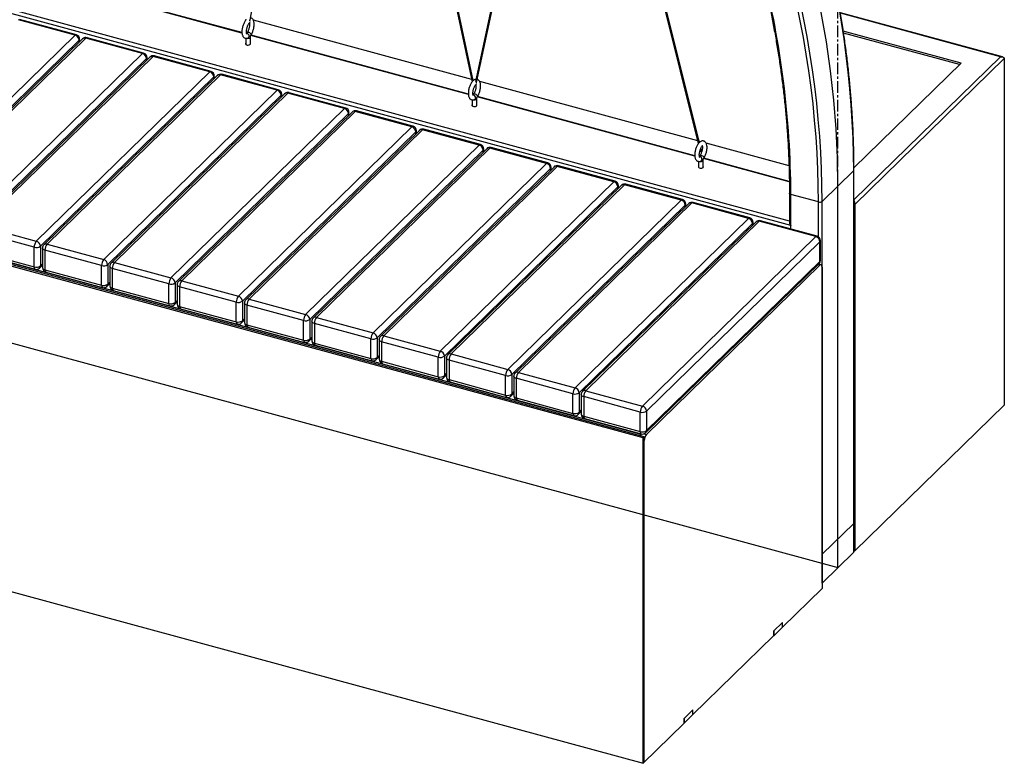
# Model space of a CAD drawing. Header units: millimetres. Extents: x -1010 to 1986, y -1655 to 934.
# Tile 3 of 5: x 909 to 1986, y -1302 to -489. Entities that reach past the tile are written whole.
import ezdxf

# ---------------------------------------------------------------- set-up
doc = ezdxf.new("R2010")
doc.units = ezdxf.units.MM
doc.linetypes.add('CENTERX2', pattern=[20.32, 12.7, -2.54, 2.54, -2.54])

msp = doc.modelspace()

# ---------------------------------------------------------------- linework, layer by layer
at = {"color": 7, "linetype": 'CENTERX2'}
msp.add_line((1804.2, -1056.8), (1804.2, 841.9), dxfattribs=at)
at = {"color": 7, "linetype": 'Continuous', "lineweight": 25}
for p, q in [((1161.4, -489.6), (1261.8, 79.3)), ((1270.4, 74.4), (1404.2, -557.3)), ((1405.4, -555.8), (1272.2, 73.4)), ((1506.5, -91.3), (1407.9, -556.7)), ((1409.1, -558), (1507.7, -92.5)), ((1522.5, -106.7), (1651.5, -624.7)), ((1652.7, -623.4), (1524.6, -108.7)), ((1752.8, -714.4), (52.1, -252.2)), ((1751.2, -709.6), (53.5, -248.2)), ((1152.4, -503.8), (914.4, -439.1)), ((1152.4, -503.3), (914.7, -438.7)), ((1984.4, -529.9), (1806.9, -481.6)), ((1982.2, -529.8), (1807, -482.2)), ((969.9, -506.2), (908, -489.4)), ((971.3, -505.7), (909.3, -488.9)), ((1164.6, -489.3), (1403.5, -554.2)), ((1400.1, -570.6), (1162.4, -506)), ((1938.9, -536.7), (1810.1, -501.7)), ((1937.2, -538.3), (1810.5, -503.9)), ((780.2, -691.4), (969.9, -506.2)), ((974.4, -511.7), (784.7, -696.9)), ((978.2, -510.1), (788.5, -695.3)), ((981.7, -509.4), (792, -694.6)), ((974.4, -513.9), (974.4, -511.7)), ((974.9, -513.3), (974.9, -510.5)), ((1043.6, -526.3), (981.7, -509.4)), ((1044.9, -525.7), (983, -508.9)), ((1156.6, -509.6), (1156.6, -516.1)), ((1161.6, -516.1), (1161.6, -508.3)), ((1400.1, -571.1), (1162.1, -506.4)), ((853.9, -711.4), (1043.6, -526.3)), ((1048, -531.8), (858.3, -716.9)), ((1051.8, -530.2), (862.1, -715.3)), ((1055.3, -529.5), (865.6, -714.6)), ((1048, -533.9), (1048, -531.8)), ((1048.6, -533.3), (1048.6, -530.6)), ((1117.2, -546.3), (1055.3, -529.5)), ((1118.6, -545.7), (1056.6, -528.9)), ((1821.8, -686.3), (1982.2, -529.8)), ((1821.8, -651), (1938.9, -536.7)), ((1986.2, -531.7), (1822.9, -691.1)), ((1986.2, -531.7), (1986.2, -910.6)), ((927.5, -731.4), (1117.2, -546.3)), ((1192.2, -565.8), (1130.3, -548.9)), ((1121.7, -551.8), (932, -736.9)), ((1125.5, -550.2), (935.8, -735.3)), ((1129, -549.5), (939.3, -734.6)), ((1121.7, -553.9), (1121.7, -551.8)), ((1122.2, -553.4), (1122.2, -550.6)), ((1190.9, -566.3), (1129, -549.5)), ((1405.1, -554.6), (1406.5, -555)), ((1409, -558.3), (1409.1, -558)), ((1412.3, -556.6), (1650.7, -621.4)), ((1591.1, -946.4), (189.3, -565.5)), ((1592.5, -945.1), (190.7, -564.1)), ((197.4, -564.2), (1588.6, -942.3)), ((1001.2, -751.5), (1190.9, -566.3)), ((1199.1, -570.2), (1009.4, -755.4)), ((1202.6, -569.5), (1012.9, -754.7)), ((1195.9, -573.4), (1195.9, -570.6)), ((1264.5, -586.3), (1202.6, -569.5)), ((1265.9, -585.8), (1204, -569)), ((1195.3, -571.8), (1005.6, -757)), ((1195.3, -573.9), (1195.3, -571.8)), ((1404.2, -576.9), (1404.2, -583.4)), ((1409.2, -583.4), (1409.2, -575.6)), ((1647.7, -638.4), (1409.7, -573.7)), ((1647.7, -637.9), (1410, -573.3)), ((1074.8, -771.5), (1264.5, -586.3)), ((1269, -591.8), (1079.3, -777)), ((1272.8, -590.2), (1083.1, -775.4)), ((1276.3, -589.5), (1086.6, -774.7)), ((1269, -594), (1269, -591.8)), ((1269.5, -593.4), (1269.5, -590.6)), ((1338.2, -606.3), (1276.3, -589.5)), ((1339.5, -605.8), (1277.6, -589)), ((1148.5, -791.5), (1338.2, -606.3)), ((1342.6, -611.8), (1152.9, -797)), ((1346.5, -610.2), (1156.7, -795.4)), ((1349.9, -609.5), (1160.2, -794.7)), ((1342.6, -614), (1342.6, -611.8)), ((1343.2, -613.4), (1343.2, -610.6)), ((1411.9, -626.4), (1349.9, -609.5)), ((1413.2, -625.8), (1351.3, -609)), ((1652.3, -621.8), (1654.1, -622.3)), ((1659.9, -623.9), (1750.7, -648.6)), ((1222.1, -811.5), (1411.9, -626.4)), ((1416.3, -631.8), (1226.6, -817)), ((1420.1, -630.3), (1230.4, -815.4)), ((1423.6, -629.5), (1233.9, -814.7)), ((1416.3, -634), (1416.3, -631.8)), ((1416.9, -633.4), (1416.9, -630.6)), ((1485.5, -646.4), (1423.6, -629.5)), ((1486.8, -645.8), (1424.9, -629)), ((1653.4, -632.3), (1653.6, -633.2)), ((1655.1, -632.7), (1654.3, -629.8)), ((1651.9, -644.2), (1651.9, -650.7)), ((1656.9, -650.7), (1656.9, -642.9)), ((1751.1, -666.5), (1657.3, -641)), ((1751.1, -666), (1657.6, -640.6)), ((1295.8, -831.5), (1485.5, -646.4)), ((1489.9, -651.9), (1300.2, -837)), ((1493.8, -650.3), (1304, -835.4)), ((1497.2, -649.6), (1307.5, -834.7)), ((1489.9, -654), (1489.9, -651.9)), ((1490.5, -653.4), (1490.5, -650.7)), ((1559.2, -666.4), (1497.2, -649.6)), ((1560.5, -665.8), (1498.6, -649)), ((1821.5, -654.2), (1786.9, -687.9)), ((1821.5, -1071.4), (1821.5, -654.2)), ((1821.8, -1070.3), (1821.8, -653.5)), ((1369.4, -851.6), (1559.2, -666.4)), ((1563.6, -671.9), (1373.9, -857)), ((1567.4, -670.3), (1377.7, -855.4)), ((1570.9, -669.6), (1381.2, -854.7)), ((1563.6, -674), (1563.6, -671.9)), ((1564.2, -673.5), (1564.2, -670.7)), ((1632.8, -686.4), (1570.9, -669.6)), ((1634.1, -685.9), (1572.2, -669)), ((1443.1, -871.6), (1632.8, -686.4)), ((1707.8, -705.9), (1645.9, -689.1)), ((1751.2, -679), (1751.2, -710.8)), ((1752.8, -718.1), (1752.8, -680.4)), ((1782.9, -688.5), (1752.8, -680.4)), ((1782.9, -726.6), (1782.9, -688.5)), ((1786.9, -1105.1), (1786.9, -687.9)), ((1637.2, -691.9), (1447.5, -877.1)), ((1641.1, -690.3), (1451.4, -875.5)), ((1644.6, -689.6), (1454.8, -874.8)), ((1637.2, -694), (1637.2, -691.9)), ((1637.8, -693.5), (1637.8, -690.7)), ((1706.5, -706.4), (1644.6, -689.6)), ((1822.9, -691.1), (1821.8, -690.8)), ((1822.9, -691.1), (1822.9, -1070)), ((1516.8, -891.6), (1706.5, -706.4)), ((1714.7, -710.3), (1525, -895.5)), ((1718.2, -709.6), (1528.5, -894.8)), ((1711.5, -713.5), (1711.5, -710.7)), ((1780.1, -726.4), (1718.2, -709.6)), ((1781.4, -725.9), (1719.5, -709.1)), ((925.2, -738), (863.3, -721.2)), ((865.6, -714.6), (927.5, -731.4)), ((1710.9, -711.9), (1521.2, -897.1)), ((1710.9, -714.1), (1710.9, -711.9)), ((1590.4, -911.6), (1780.1, -726.4)), ((1784.5, -731.9), (1594.8, -917.1)), ((1784.5, -753.4), (1784.5, -731.9)), ((1785.1, -752.2), (1785.1, -730.7)), ((863.3, -742.6), (925.2, -759.4)), ((925.2, -759.4), (925.2, -738)), ((932, -736.9), (932, -758.4)), ((934.3, -738.9), (934.3, -760.4)), ((998.9, -758), (936.9, -741.2)), ((936.9, -741.2), (936.9, -762.6)), ((939.3, -734.6), (1001.2, -751.5)), ((864.3, -745.2), (926.2, -762)), ((1594.8, -938.5), (1784.5, -753.4)), ((931, -760.7), (934.3, -757.6)), ((932, -758.4), (934.3, -756.1)), ((936.9, -762.6), (998.9, -779.5)), ((998.9, -779.5), (998.9, -758)), ((1005.6, -757), (1005.6, -778.4)), ((1007.9, -758.9), (1007.9, -780.4)), ((1072.5, -778), (1010.6, -761.2)), ((1010.6, -761.2), (1010.6, -782.6)), ((1012.9, -754.7), (1074.8, -771.5)), ((1593.9, -940.9), (1783.6, -755.7)), ((1594.8, -942.8), (1784.5, -757.6)), ((1784.5, -757.6), (1782.3, -757)), ((1785.8, -757.1), (1783, -756.3)), ((1786.9, -759.6), (1786.9, -1111.1)), ((938, -765.2), (999.9, -782)), ((1086.6, -774.7), (1148.5, -791.5)), ((1004.7, -780.8), (1007.9, -777.6)), ((1005.6, -778.4), (1007.9, -776.1)), ((1010.6, -782.6), (1072.5, -799.5)), ((1011.6, -785.2), (1073.5, -802)), ((1072.5, -799.5), (1072.5, -778)), ((1079.3, -777), (1079.3, -798.4)), ((1081.6, -779), (1081.6, -800.4)), ((1146.2, -798.1), (1084.2, -781.2)), ((1084.2, -781.2), (1084.2, -802.7)), ((1079.3, -798.4), (1081.6, -796.1)), ((1160.2, -794.7), (1222.1, -811.5)), ((1078.3, -800.8), (1081.6, -797.6)), ((1084.2, -802.7), (1146.2, -819.5)), ((1085.3, -805.2), (1147.2, -822)), ((1146.2, -819.5), (1146.2, -798.1)), ((1152.9, -797), (1152.9, -818.4)), ((1155.2, -799), (1155.2, -820.4)), ((1219.8, -818.1), (1157.9, -801.3)), ((1157.9, -801.3), (1157.9, -822.7)), ((1152, -820.8), (1155.2, -817.6)), ((1152.9, -818.4), (1155.2, -816.2)), ((1219.8, -839.5), (1219.8, -818.1)), ((1226.6, -817), (1226.6, -838.4)), ((1233.9, -814.7), (1295.8, -831.5)), ((1157.9, -822.7), (1219.8, -839.5)), ((1158.9, -825.2), (1220.8, -842.1)), ((1228.9, -819), (1228.9, -840.4)), ((1293.5, -838.1), (1231.6, -821.3)), ((1231.6, -821.3), (1231.6, -842.7)), ((1225.6, -840.8), (1228.9, -837.6)), ((1226.6, -838.4), (1228.9, -836.2)), ((1293.5, -859.5), (1293.5, -838.1)), ((1300.2, -837), (1300.2, -858.5)), ((1302.5, -839), (1302.5, -860.4)), ((1307.5, -834.7), (1369.4, -851.6)), ((1231.6, -842.7), (1293.5, -859.5)), ((1232.6, -845.2), (1294.5, -862.1)), ((1367.1, -858.1), (1305.2, -841.3)), ((1305.2, -841.3), (1305.2, -862.7)), ((1299.3, -860.8), (1302.5, -857.7)), ((1300.2, -858.5), (1302.5, -856.2)), ((1367.1, -879.5), (1367.1, -858.1)), ((1373.9, -857), (1373.9, -878.5)), ((1376.2, -859), (1376.2, -880.5)), ((1440.8, -878.1), (1378.9, -861.3)), ((1378.9, -861.3), (1378.9, -882.7)), ((1381.2, -854.7), (1443.1, -871.6)), ((1305.2, -862.7), (1367.1, -879.5)), ((1306.2, -865.3), (1368.1, -882.1)), ((1372.9, -880.8), (1376.2, -877.7)), ((1373.9, -878.5), (1376.2, -876.2)), ((1378.9, -882.7), (1440.8, -899.6)), ((1440.8, -899.6), (1440.8, -878.1)), ((1447.5, -877.1), (1447.5, -898.5)), ((1449.8, -879), (1449.8, -900.5)), ((1514.4, -898.1), (1452.5, -881.3)), ((1452.5, -881.3), (1452.5, -902.8)), ((1454.8, -874.8), (1516.8, -891.6)), ((1379.9, -885.3), (1441.8, -902.1)), ((1446.6, -900.9), (1449.8, -897.7)), ((1447.5, -898.5), (1449.8, -896.2)), ((1452.5, -902.8), (1514.4, -919.6)), ((1514.4, -919.6), (1514.4, -898.1)), ((1521.2, -897.1), (1521.2, -918.5)), ((1523.5, -899.1), (1523.5, -920.5)), ((1588.1, -918.2), (1526.2, -901.3)), ((1526.2, -901.3), (1526.2, -922.8)), ((1528.5, -894.8), (1590.4, -911.6)), ((1453.5, -905.3), (1515.4, -922.1)), ((1822.9, -1070), (1986.2, -910.6)), ((189.3, -921.2), (1591.1, -1302.2)), ((1520.2, -920.9), (1523.5, -917.7)), ((1521.2, -918.5), (1523.5, -916.2)), ((1526.2, -922.8), (1588.1, -939.6)), ((1527.2, -925.3), (1589.1, -942.1)), ((1588.1, -939.6), (1588.1, -918.2)), ((1594.8, -917.1), (1594.8, -938.5)), ((1588.6, -942.3), (1588.8, -942.1)), ((1591.1, -946.4), (1592.5, -945.1)), ((1591.1, -1302.2), (1591.1, -946.4)), ((1592, -942), (1594.8, -942.8)), ((1592.5, -1300.8), (1592.5, -945.1)), ((1821.5, -1039.9), (1786.9, -1073.6)), ((1821.5, -1071.4), (1786.9, -1105.1)), ((1786.9, -1073.6), (1786.9, -1073.7)), ((1821.8, -1069.7), (1822.9, -1070)), ((1786.9, -1111.1), (1743.6, -1153.3)), ((1743.6, -1148.2), (1733.8, -1157.8)), ((1743.4, -1148.4), (1743.4, -1153.6)), ((1743.6, -1153.3), (1743.6, -1148.2)), ((1733.8, -1162.9), (1645.6, -1249)), ((1733.8, -1157.8), (1733.8, -1162.9)), ((1733.8, -1162.6), (1734, -1162.7)), ((1734, -1162.7), (1743.4, -1153.6)), ((1734, -1157.5), (1734, -1162.7)), ((1743.4, -1153.3), (1743.6, -1153.3)), ((1645.6, -1243.8), (1635.8, -1253.4)), ((1645.3, -1244.1), (1645.3, -1249.2)), ((1645.3, -1248.9), (1645.6, -1249)), ((1645.6, -1249), (1645.6, -1243.8)), ((1635.8, -1258.6), (1591.1, -1302.2)), ((1635.8, -1253.4), (1635.8, -1258.6)), ((1635.8, -1258.3), (1636, -1258.3)), ((1636, -1258.3), (1645.3, -1249.2)), ((1636, -1253.2), (1636, -1258.3))]:
    msp.add_line(p, q, dxfattribs=at)
at = {"color": 7, "linetype": 'Continuous'}
for p, q in [((35.4, -607.5), (1804.2, -1088.2)), ((1804.2, -1056.8), (1804.2, -671)), ((1804.2, -1088.2), (1804.2, -1056.8))]:
    msp.add_line(p, q, dxfattribs=at)
at = {"color": 7, "linetype": 'Continuous', "lineweight": 25, "flags": 128}
for points in [[(1821.5, -654.2), (1821.3, -636.5), (1820.8, -618.6), (1820, -600.7), (1818.9, -582.8), (1817.4, -564.7), (1815.6, -546.6), (1813.4, -528.5), (1811, -510.3), (1808.2, -492), (1805.1, -473.7), (1801.6, -455.4), (1797.9, -437.1), (1793.8, -418.7), (1789.4, -400.4)], [(1782.9, -688.5), (1782.7, -670.9), (1782.2, -653.1), (1781.4, -635.2), (1780.3, -617.3), (1778.8, -599.3), (1777, -581.3), (1774.9, -563.2), (1772.4, -545), (1769.6, -526.8), (1766.5, -508.6), (1763.1, -490.3), (1759.4, -472), (1755.3, -453.7), (1750.9, -435.4)], [(1786.9, -687.9), (1786.8, -670.2), (1786.3, -652.3), (1785.5, -634.4), (1784.3, -616.5), (1782.8, -598.4), (1781, -580.3), (1778.9, -562.2), (1776.4, -544), (1773.7, -525.7), (1770.5, -507.5), (1767.1, -489.1), (1763.4, -470.8), (1759.3, -452.5), (1754.9, -434.1)], [(1160.2, -489.9), (1160.3, -489.9), (1160.6, -489.9), (1160.9, -489.9), (1161.1, -489.8), (1161.3, -489.7), (1161.4, -489.6), (1161.4, -489.6)], [(1158.1, -503.4), (1158.4, -503.1), (1159, -502.9), (1159.8, -503), (1160.7, -503.4), (1161.5, -504), (1162.1, -504.7), (1162.3, -505.4)], [(1162.3, -505.4), (1162.3, -506.1), (1162.2, -506.2)], [(1156.6, -514.9), (1156.4, -515.2), (1156.4, -515.7), (1156.7, -516.2), (1157.4, -516.6), (1158.3, -516.9), (1159.3, -516.9), (1160.2, -516.8), (1161.1, -516.5), (1161.6, -516.1), (1161.8, -515.5), (1161.7, -515), (1161.6, -514.9)], [(1161.3, -508.9), (1161.6, -508.4), (1161.6, -508.3)], [(1982.2, -529.8), (1983, -529.7), (1983.7, -529.7), (1984.4, -529.9), (1985, -530.1), (1985.5, -530.4), (1985.9, -530.8), (1986.1, -531.2), (1986.2, -531.7)], [(1408.7, -558.3), (1408.8, -558.3), (1409, -558.2), (1409.1, -558), (1409.1, -558)], [(1405.7, -570.7), (1406, -570.4), (1406.6, -570.2), (1407.5, -570.3), (1408.3, -570.7), (1409.1, -571.3), (1409.7, -572), (1410, -572.7)], [(1408.9, -576.2), (1409.2, -575.8), (1409.2, -575.6)], [(1410, -572.7), (1409.9, -573.4), (1409.8, -573.5)], [(1404.2, -582.2), (1404, -582.5), (1404, -583), (1404.3, -583.5), (1405, -583.9), (1405.9, -584.2), (1406.9, -584.2), (1407.9, -584.1), (1408.7, -583.8), (1409.3, -583.4), (1409.5, -582.9), (1409.3, -582.3), (1409.2, -582.2)], [(1655.1, -632.7), (1655.1, -632.8), (1655, -632.9), (1654.8, -633), (1654.5, -633.2), (1654.3, -633.3), (1654, -633.3), (1653.8, -633.3), (1653.7, -633.3), (1653.6, -633.2)], [(1653.3, -638), (1653.6, -637.7), (1654.3, -637.5), (1655.1, -637.6), (1656, -638), (1656.8, -638.6), (1657.3, -639.3), (1657.6, -640)], [(1656.6, -643.5), (1656.8, -643.1), (1656.9, -642.9)], [(1657.6, -640), (1657.6, -640.7), (1657.5, -640.8)], [(1651.9, -649.5), (1651.7, -649.8), (1651.6, -650.3), (1652, -650.8), (1652.6, -651.2), (1653.5, -651.5), (1654.5, -651.5), (1655.5, -651.4), (1656.3, -651.1), (1656.9, -650.7), (1657.1, -650.2), (1656.9, -649.6), (1656.9, -649.5)], [(1752.8, -680.4), (1752.3, -680.2), (1751.9, -680), (1751.6, -679.7), (1751.4, -679.5), (1751.2, -679.2), (1751.2, -679)], [(936.9, -741.2), (936.1, -740.9), (935.4, -740.6), (934.9, -740.2), (934.5, -739.7), (934.3, -739.2), (934.3, -738.9)], [(934.3, -760.4), (934.3, -760.6), (934.5, -761.1), (934.9, -761.6), (935.4, -762), (936.1, -762.4), (936.9, -762.6)], [(1010.6, -761.2), (1009.8, -760.9), (1009.1, -760.6), (1008.5, -760.2), (1008.2, -759.7), (1008, -759.2), (1007.9, -758.9)], [(1786.9, -759.6), (1786.8, -758.9), (1786.7, -758.2), (1786.5, -757.7), (1786.2, -757.3), (1785.8, -757.1), (1785.4, -757.1), (1785, -757.3), (1784.5, -757.6)], [(1007.9, -780.4), (1008, -780.6), (1008.2, -781.1), (1008.5, -781.6), (1009.1, -782), (1009.8, -782.4), (1010.6, -782.6)], [(1084.2, -781.2), (1083.4, -781), (1082.7, -780.6), (1082.2, -780.2), (1081.8, -779.7), (1081.6, -779.2), (1081.6, -779)], [(1081.6, -800.4), (1081.6, -800.7), (1081.8, -801.1), (1082.2, -801.6), (1082.7, -802), (1083.4, -802.4), (1084.2, -802.7)], [(1157.9, -801.3), (1157.1, -801), (1156.4, -800.6), (1155.8, -800.2), (1155.5, -799.7), (1155.3, -799.2), (1155.2, -799)], [(1155.2, -820.4), (1155.3, -820.7), (1155.5, -821.2), (1155.8, -821.6), (1156.4, -822.1), (1157.1, -822.4), (1157.9, -822.7)], [(1231.6, -821.3), (1230.7, -821), (1230, -820.6), (1229.5, -820.2), (1229.1, -819.8), (1228.9, -819.3), (1228.9, -819)], [(1305.2, -841.3), (1304.4, -841), (1303.7, -840.7), (1303.1, -840.2), (1302.8, -839.8), (1302.6, -839.3), (1302.5, -839)], [(1228.9, -840.4), (1228.9, -840.7), (1229.1, -841.2), (1229.5, -841.6), (1230, -842.1), (1230.7, -842.4), (1231.6, -842.7)], [(1302.5, -860.4), (1302.6, -860.7), (1302.8, -861.2), (1303.1, -861.7), (1303.7, -862.1), (1304.4, -862.4), (1305.2, -862.7)], [(1378.9, -861.3), (1378, -861), (1377.3, -860.7), (1376.8, -860.3), (1376.4, -859.8), (1376.2, -859.3), (1376.2, -859)], [(1376.2, -880.5), (1376.2, -880.7), (1376.4, -881.2), (1376.8, -881.7), (1377.3, -882.1), (1378, -882.5), (1378.9, -882.7)], [(1452.5, -881.3), (1451.7, -881), (1451, -880.7), (1450.4, -880.3), (1450.1, -879.8), (1449.9, -879.3), (1449.8, -879)], [(1449.8, -900.5), (1449.9, -900.7), (1450.1, -901.2), (1450.4, -901.7), (1451, -902.1), (1451.7, -902.5), (1452.5, -902.8)], [(1526.2, -901.3), (1525.3, -901.1), (1524.6, -900.7), (1524.1, -900.3), (1523.7, -899.8), (1523.5, -899.3), (1523.5, -899.1)], [(1523.5, -920.5), (1523.5, -920.8), (1523.7, -921.3), (1524.1, -921.7), (1524.6, -922.1), (1525.3, -922.5), (1526.2, -922.8)]]:
    msp.add_lwpolyline(points, dxfattribs=at)
at = {"color": 7, "linetype": 'Continuous', "flags": 128}
msp.add_lwpolyline([(1804.2, -671), (1803.7, -640), (1802.2, -608.6), (1799.7, -577.1), (1796.2, -545.3), (1791.6, -513.4), (1786.1, -481.4), (1779.6, -449.4), (1772.2, -417.2)], dxfattribs=at)
at = {"color": 7, "linetype": 'Continuous', "lineweight": 25}
for centre, radius, start, end in [((730.5, -684.7), 1022.3, 0.2439, 14.1535), ((971, -507), 1.35, 80.7318, 143.9675), ((969.9, -510.5), 5, 0, 74.7955), ((1157.7, -507.1), 2.67, 352.9094, 92.2197), ((968.3, -512.1), 6.07, 3.3916, 74.3338), ((973.3, -510.5), 1.66, 310.6406, 357.9975), ((981.7, -513.7), 5, 74.7955, 134.305), ((980.5, -512.8), 3.53, 71.1228, 131.7873), ((982.8, -510.2), 1.35, 80.7318, 143.9675), ((1159.1, -505.8), 3.84, 253.9642, 305.4227), ((1158.4, -507.3), 1.99, 300.1086, 355.8233), ((1044.7, -527.1), 1.35, 80.7318, 143.9675), ((1042, -532.1), 6.07, 3.3916, 74.3338), ((1043.6, -530.6), 5, 0, 74.7955), ((1046.9, -530.5), 1.66, 310.6406, 357.9975), ((1055.3, -533.7), 5, 74.7955, 134.305), ((1054.2, -532.8), 3.53, 71.1228, 131.7873), ((1056.4, -530.3), 1.35, 80.7318, 143.9675), ((1118.3, -547.1), 1.35, 80.7318, 143.9675), ((1115.6, -552.1), 6.07, 3.3916, 74.3338), ((1117.2, -550.6), 5, 0, 74.7955), ((1129, -553.8), 5, 74.7955, 134.305), ((1130.1, -550.3), 1.35, 80.7318, 143.9675), ((1120.6, -550.5), 1.66, 310.6406, 357.9975), ((1127.8, -552.8), 3.53, 71.1228, 131.7873), ((1192, -567.1), 1.35, 80.7318, 143.9675), ((1189.3, -572.1), 6.07, 3.3916, 74.3338), ((1190.9, -570.6), 5, 0, 74.7955), ((1194.2, -570.5), 1.66, 310.6406, 357.9975), ((1202.6, -573.8), 5, 74.7955, 134.305), ((1201.5, -572.8), 3.53, 71.1228, 131.7873), ((1203.7, -570.3), 1.35, 80.7318, 143.9675), ((1405.3, -574.4), 2.67, 352.9094, 92.2197), ((1406.7, -573.1), 3.84, 253.9642, 305.4227), ((1406, -574.6), 1.99, 300.1086, 355.8233), ((1265.6, -587.1), 1.35, 80.7318, 143.9675), ((1262.9, -592.2), 6.07, 3.3916, 74.3338), ((1264.5, -590.6), 5, 360, 74.7955), ((1267.9, -590.5), 1.66, 310.6406, 357.9975), ((1276.3, -593.8), 5, 74.7955, 134.305), ((1275.2, -592.8), 3.53, 71.1228, 131.7873), ((1277.4, -590.3), 1.35, 80.7318, 143.9675), ((1339.3, -607.1), 1.35, 80.7318, 143.9675), ((1336.6, -612.2), 6.07, 3.3916, 74.3338), ((1338.2, -610.6), 5, 0, 74.7955), ((1341.5, -610.6), 1.66, 310.6406, 357.9975), ((1349.9, -613.8), 5, 74.7955, 134.305), ((1348.8, -612.9), 3.53, 71.1228, 131.7873), ((1351, -610.3), 1.35, 80.7318, 143.9675), ((1412.9, -627.1), 1.35, 80.7318, 143.9675), ((1410.2, -632.2), 6.07, 3.3916, 74.3338), ((1411.9, -630.6), 5, 360, 74.7955), ((1415.2, -630.6), 1.66, 310.6406, 357.9975), ((1423.6, -633.8), 5, 74.7955, 134.305), ((1422.5, -632.9), 3.53, 71.1228, 131.7873), ((1424.7, -630.3), 1.35, 80.7318, 143.9675), ((1486.6, -647.2), 1.35, 80.7318, 143.9675), ((1485.5, -650.7), 5, 0, 74.7955), ((1653, -641.7), 2.67, 352.9094, 92.2197), ((1654.3, -640.4), 3.84, 253.9642, 305.4227), ((1653.6, -641.9), 1.99, 300.1086, 355.8233), ((1483.9, -652.2), 6.07, 3.3916, 74.3338), ((1488.8, -650.6), 1.66, 310.6406, 357.9975), ((1497.2, -653.8), 5, 74.7955, 134.305), ((1496.1, -652.9), 3.53, 71.1228, 131.7873), ((1498.3, -650.4), 1.35, 80.7318, 143.9675), ((1820.8, -653.4), 0.996, 310.6434, 357.9502), ((1560.3, -667.2), 1.35, 80.7318, 143.9675), ((1557.5, -672.2), 6.07, 3.3916, 74.3338), ((1559.2, -670.7), 5, 0, 74.7955), ((1562.5, -670.6), 1.66, 310.6406, 357.9975), ((1570.9, -673.9), 5, 74.7955, 134.305), ((1569.8, -672.9), 3.53, 71.1228, 131.7873), ((1572, -670.4), 1.35, 80.7318, 143.9675), ((1633.9, -687.2), 1.35, 80.7318, 143.9675), ((1631.2, -692.3), 6.07, 3.3916, 74.3338), ((1632.8, -690.7), 5, 360, 74.7955), ((1644.6, -693.9), 5, 74.7955, 134.305), ((1645.6, -690.4), 1.35, 80.7318, 143.9675), ((1784.3, -684.1), 4.62, 252.696, 305.3989), ((1812.2, -691.5), 10.7, 1.8456, 25.7241), ((1636.2, -690.6), 1.66, 310.6406, 357.9975), ((1643.4, -692.9), 3.53, 71.1228, 131.7873), ((1707.6, -707.2), 1.35, 80.7318, 143.9675), ((1704.8, -712.3), 6.07, 3.3916, 74.3338), ((1706.5, -710.7), 5, 360, 74.7955), ((1709.8, -710.6), 1.66, 310.6406, 357.9975), ((1718.2, -713.9), 5, 74.7955, 134.305), ((1717.1, -713), 3.53, 71.1228, 131.7873), ((1719.3, -710.4), 1.35, 80.7318, 143.9675), ((1757.5, -710.2), 6.31, 185.3504, 222.0947), ((935.4, -738), 10.2, 140.5129, 180.3434), ((925.9, -737.3), 6.07, 3.3916, 74.3338), ((1781.2, -727.2), 1.35, 80.7318, 143.9675), ((1778.5, -732.3), 6.07, 3.3916, 74.3338), ((1780.1, -730.7), 5, 0, 74.7955), ((1783.5, -730.7), 1.66, 310.6406, 357.9975), ((927.5, -730.7), 7.71, 252.696, 305.3989), ((939.3, -738.9), 5, 134.305, 180), ((938.1, -738), 3.53, 71.1228, 131.7873), ((947.2, -741.1), 10.2, 140.5129, 180.3434), ((1009.1, -758), 10.2, 140.5129, 180.3434), ((999.5, -757.3), 6.07, 3.3916, 74.3338), ((1780.1, -752.2), 5, 314.305, 0), ((1781.3, -753.5), 3.23, 315.3545, 1.9113), ((1783.5, -752.1), 1.66, 310.6406, 357.9975), ((927.5, -752.1), 7.71, 252.696, 305.3989), ((927.7, -759.9), 2.55, 169.3516, 234.3744), ((927.5, -757.2), 5, 254.7955, 314.305), ((928.7, -758.5), 3.23, 315.3545, 1.9113), ((939.3, -760.4), 5, 180, 254.7955), ((939.5, -763.1), 2.55, 169.3516, 234.3744), ((1001.1, -750.7), 7.71, 252.696, 305.3989), ((1012.9, -758.9), 5, 134.305, 180), ((1011.8, -758), 3.53, 71.1228, 131.7873), ((1020.8, -761.2), 10.2, 140.5129, 180.3434), ((1082.7, -778), 10.2, 140.5129, 180.3434), ((1073.2, -777.3), 6.07, 3.3916, 74.3338), ((1085.4, -778), 3.53, 71.1228, 131.7873), ((1094.5, -781.2), 10.2, 140.5129, 180.3434), ((1001.4, -779.9), 2.55, 169.3516, 234.3744), ((1001.1, -772.1), 7.71, 252.696, 305.3989), ((1001.2, -777.2), 5, 254.7955, 314.305), ((1002.4, -778.5), 3.23, 315.3545, 1.9113), ((1012.9, -780.4), 5, 180, 254.7955), ((1013.1, -783.1), 2.55, 169.3516, 234.3744), ((1074.8, -770.7), 7.71, 252.696, 305.3989), ((1086.6, -779), 5, 134.305, 180), ((1156.4, -798), 10.2, 140.5129, 180.3434), ((1146.9, -797.3), 6.07, 3.3916, 74.3338), ((1160.2, -799), 5, 134.305, 180), ((1159.1, -798), 3.53, 71.1228, 131.7873), ((1168.1, -801.2), 10.2, 140.5129, 180.3434), ((1074.8, -792.1), 7.71, 252.696, 305.3989), ((1075, -799.9), 2.55, 169.3516, 234.3744), ((1074.8, -797.2), 5, 254.7955, 314.305), ((1076, -798.5), 3.23, 315.3545, 1.9113), ((1086.6, -800.4), 5, 180, 254.7955), ((1086.8, -803.1), 2.55, 169.3516, 234.3744), ((1148.4, -790.7), 7.71, 252.696, 305.3989), ((1148.4, -812.1), 7.71, 252.696, 305.3989), ((1149.7, -818.5), 3.23, 315.3545, 1.9113), ((1230, -818), 10.2, 140.5129, 180.3434), ((1222.1, -810.7), 7.71, 252.696, 305.3989), ((1220.5, -817.4), 6.07, 3.3916, 74.3338), ((1233.9, -819), 5, 134.305, 180), ((1232.7, -818), 3.53, 71.1228, 131.7873), ((1241.8, -821.2), 10.2, 140.5129, 180.3434), ((1148.7, -820), 2.55, 169.3516, 234.3744), ((1148.5, -817.2), 5, 254.7955, 314.305), ((1160.2, -820.4), 5, 180, 254.7955), ((1160.4, -823.2), 2.55, 169.3516, 234.3744), ((1222.1, -832.2), 7.71, 252.696, 305.3989), ((1222.3, -840), 2.55, 169.3516, 234.3744), ((1223.3, -838.5), 3.23, 315.3545, 1.9113), ((1303.7, -838), 10.2, 140.5129, 180.3434), ((1295.8, -830.7), 7.71, 252.696, 305.3989), ((1294.2, -837.4), 6.07, 3.3916, 74.3338), ((1307.5, -839), 5, 134.305, 180), ((1306.4, -838.1), 3.53, 71.1228, 131.7873), ((1315.4, -841.2), 10.2, 140.5129, 180.3434), ((1222.1, -837.2), 5, 254.7955, 314.305), ((1233.9, -840.4), 5, 180, 254.7955), ((1234.1, -843.2), 2.55, 169.3516, 234.3744), ((1296, -860), 2.55, 169.3516, 234.3744), ((1295.8, -852.2), 7.71, 252.696, 305.3989), ((1295.8, -857.2), 5, 254.7955, 314.305), ((1297, -858.6), 3.23, 315.3545, 1.9113), ((1307.5, -860.4), 5, 180, 254.7955), ((1377.3, -858.1), 10.2, 140.5129, 180.3434), ((1369.4, -850.8), 7.71, 252.696, 305.3989), ((1367.8, -857.4), 6.07, 3.3916, 74.3338), ((1381.2, -859), 5, 134.305, 180), ((1380, -858.1), 3.53, 71.1228, 131.7873), ((1389.1, -861.2), 10.2, 140.5129, 180.3434), ((1307.7, -863.2), 2.55, 169.3516, 234.3744), ((1451, -878.1), 10.2, 140.5129, 180.3434), ((1441.5, -877.4), 6.07, 3.3916, 74.3338), ((1369.4, -872.2), 7.71, 252.696, 305.3989), ((1369.6, -880), 2.55, 169.3516, 234.3744), ((1369.4, -877.3), 5, 254.7955, 314.305), ((1370.6, -878.6), 3.23, 315.3545, 1.9113), ((1381.2, -880.5), 5, 180, 254.7955), ((1381.4, -883.2), 2.55, 169.3516, 234.3744), ((1443.1, -870.8), 7.71, 252.696, 305.3989), ((1454.8, -879), 5, 134.305, 180), ((1453.7, -878.1), 3.53, 71.1228, 131.7873), ((1462.7, -881.3), 10.2, 140.5129, 180.3434), ((1524.6, -898.1), 10.2, 140.5129, 180.3434), ((1515.1, -897.4), 6.07, 3.3916, 74.3338), ((1443.3, -900), 2.55, 169.3516, 234.3744), ((1443.1, -892.2), 7.71, 252.696, 305.3989), ((1443.1, -897.3), 5, 254.7955, 314.305), ((1444.3, -898.6), 3.23, 315.3545, 1.9113), ((1454.8, -900.5), 5, 180, 254.7955), ((1455, -903.2), 2.55, 169.3516, 234.3744), ((1516.7, -890.8), 7.71, 252.696, 305.3989), ((1528.5, -899.1), 5, 134.305, 180), ((1527.4, -898.1), 3.53, 71.1228, 131.7873), ((1536.4, -901.3), 10.2, 140.5129, 180.3434), ((1598.3, -918.1), 10.2, 140.5129, 180.3434), ((1588.8, -917.4), 6.07, 3.3916, 74.3338), ((1516.7, -912.2), 7.71, 252.696, 305.3989), ((1516.9, -920), 2.55, 169.3516, 234.3744), ((1516.8, -917.3), 5, 254.7955, 314.305), ((1517.9, -918.6), 3.23, 315.3545, 1.9113), ((1528.5, -920.5), 5, 180, 254.7955), ((1528.7, -923.2), 2.55, 169.3516, 234.3744), ((1590.4, -910.8), 7.71, 252.696, 305.3989), ((1591.9, -945.3), 4.49, 137.5455, 160.0894), ((1590.6, -940.1), 2.55, 169.3516, 234.3744), ((1596.5, -947.1), 9.08, 146.4363, 159.017), ((1590.4, -932.2), 7.71, 252.696, 305.3989), ((1590.4, -937.3), 5, 254.7955, 314.305), ((1602.7, -949.3), 10.2, 140.5129, 180.3434), ((1591.6, -938.6), 3.23, 315.3545, 1.9113), ((1820.8, -1039.2), 0.996, 310.6406, 357.9975), ((1820.4, -1070.4), 1.44, 319.3086, 3.0831)]:
    msp.add_arc(centre, radius, start, end, dxfattribs=at)
for points, knots in [([(1821.8, -653.5), (1821.8, -650.6), (1821.8, -642.3), (1821.5, -628.5), (1821, -612), (1820.1, -595.5), (1819, -578.9), (1817.6, -562.2), (1815.9, -545.6), (1814, -528.8), (1811.7, -512), (1809.2, -495.2), (1806.4, -478.4), (1803.4, -461.5), (1800, -444.6), (1796.4, -427.7), (1793, -412.7), (1790.7, -403.3), (1789.8, -399.6)], [0, 0, 0, 0, 0.034696, 0.100551, 0.166407, 0.232264, 0.298122, 0.363981, 0.429841, 0.495701, 0.561563, 0.627424, 0.693287, 0.75915, 0.825013, 0.890877, 0.956742, 1, 1, 1, 1]), ([(1720.3, -434.1), (1721, -437), (1723.1, -445.5), (1726.3, -459.5), (1729.9, -476.1), (1733.2, -492.7), (1736.2, -509.2), (1739, -525.8), (1741.4, -542.3), (1743.6, -558.7), (1745.6, -575.2), (1747.2, -591.5), (1748.6, -607.9), (1749.7, -624.1), (1750.5, -640.3), (1751, -656.5), (1751.2, -669.4), (1751.2, -676.9), (1751.2, -679)], [0, 0, 0, 0, 0.035224, 0.102203, 0.169182, 0.236162, 0.303142, 0.370123, 0.437104, 0.504086, 0.571068, 0.638051, 0.705035, 0.772019, 0.839004, 0.905991, 0.972978, 1, 1, 1, 1]), ([(1156.9, -489.3), (1156.6, -489.7), (1155.9, -490.5), (1155.1, -492), (1154.3, -493.6), (1153.6, -495.3), (1153.1, -497.1), (1152.7, -498.9), (1152.4, -500.7), (1152.3, -502.5), (1152.4, -504.1), (1152.7, -505.6), (1153.2, -506.9), (1153.8, -508), (1154.6, -508.8), (1155.5, -509.3), (1156.6, -509.6), (1157.7, -509.6), (1158.7, -509.3), (1159.2, -509.1), (1159.4, -509)], [0, 0, 0, 0, 0.062245, 0.125935, 0.188192, 0.249417, 0.310131, 0.370776, 0.43168, 0.493269, 0.556165, 0.621251, 0.681121, 0.733912, 0.781808, 0.827425, 0.876694, 0.923433, 0.969844, 1, 1, 1, 1]), ([(1156.4, -488.9), (1156.5, -489), (1156.6, -489.3), (1156.7, -489.5), (1156.7, -489.6)], [0, 0, 0, 0, 0.7254626, 1, 1, 1, 1]), ([(1157.8, -504.9), (1157.8, -504.9), (1157.8, -504.9), (1157.7, -504.7), (1157.5, -504.2), (1157.4, -503.4), (1157.4, -502.3), (1157.4, -501.1), (1157.6, -499.7), (1158, -498.2), (1158.4, -496.8), (1158.9, -495.4), (1159.5, -494.2), (1160.1, -493.3), (1160.7, -492.6), (1161.1, -492.2), (1161.3, -492.1), (1161.2, -492.1), (1161.2, -492.1)], [0, 0, 0, 0, 0.019992, 0.079753, 0.140347, 0.204376, 0.272427, 0.343758, 0.417359, 0.492307, 0.567836, 0.643198, 0.717597, 0.790259, 0.860299, 0.920185, 0.983851, 1, 1, 1, 1]), ([(1160.6, -492.7), (1160.7, -492.8), (1160.7, -493.2), (1160.8, -494.1), (1160.8, -495.3), (1160.6, -496.7), (1160.3, -498.2), (1159.9, -499.6), (1159.4, -501), (1158.8, -502.2), (1158.4, -503), (1158.1, -503.3), (1158.1, -503.4)], [0, 0, 0, 0, 0.070878, 0.175132, 0.284842, 0.398464, 0.514508, 0.63173, 0.749021, 0.865082, 0.970264, 1, 1, 1, 1]), ([(1161.1, -490.3), (1161.2, -490.2), (1161.3, -490), (1161.4, -489.8), (1161.4, -489.6)], [0, 0, 0, 0, 0.200855, 1, 1, 1, 1]), ([(1162.2, -506.2), (1162.3, -506), (1162.8, -505.3), (1163.5, -504), (1164.2, -502.3), (1164.8, -500.5), (1165.3, -498.7), (1165.6, -496.9), (1165.8, -495.1), (1165.8, -493.4), (1165.6, -491.8), (1165.2, -490.4), (1164.7, -489.2), (1163.9, -488.3), (1163.1, -487.7), (1162.3, -487.3), (1161.9, -487.2), (1161.8, -487.2)], [0, 0, 0, 0, 0.0409192, 0.1192858, 0.1961489, 0.272061, 0.3476208, 0.4233216, 0.4995684, 0.5770224, 0.6566093, 0.7395463, 0.8093271, 0.8712982, 0.9291146, 0.9854189, 1, 1, 1, 1]), ([(1158.1, -503.4), (1157.9, -503.6), (1157.8, -503.9), (1157.6, -504.2), (1157.6, -504.3)], [0, 0, 0, 0, 0.659995, 1, 1, 1, 1]), ([(1161.6, -508.3), (1161.6, -508.3), (1161.6, -508.1), (1161.6, -507.7), (1161.7, -507.2), (1161.9, -506.8), (1162.1, -506.4), (1162.1, -506.3), (1162.2, -506.2), (1162.2, -506.2)], [0, 0, 0, 0, 0.126764, 0.289876, 0.476185, 0.675519, 0.84196, 0.983677, 1, 1, 1, 1]), ([(1404.6, -556.6), (1404.2, -557), (1403.6, -557.8), (1402.7, -559.3), (1401.9, -560.9), (1401.2, -562.6), (1400.7, -564.4), (1400.3, -566.2), (1400.1, -568), (1400, -569.8), (1400.1, -571.4), (1400.3, -572.9), (1400.8, -574.2), (1401.4, -575.3), (1402.2, -576.1), (1403.2, -576.6), (1404.3, -576.9), (1405.4, -576.9), (1406.3, -576.7), (1406.8, -576.4), (1407, -576.3)], [0, 0, 0, 0, 0.063299, 0.126917, 0.189105, 0.250261, 0.310906, 0.371484, 0.432319, 0.493838, 0.556664, 0.621677, 0.68148, 0.734212, 0.782053, 0.827619, 0.876833, 0.923519, 0.969877, 1, 1, 1, 1]), ([(1405.4, -572.2), (1405.4, -572.2), (1405.4, -572.2), (1405.3, -572), (1405.2, -571.5), (1405, -570.7), (1405, -569.6), (1405.1, -568.4), (1405.3, -567), (1405.6, -565.5), (1406, -564.1), (1406.6, -562.7), (1407.2, -561.5), (1407.8, -560.6), (1408.3, -559.9), (1408.7, -559.5), (1408.9, -559.4), (1408.9, -559.4), (1408.9, -559.4)], [0, 0, 0, 0, 0.019992, 0.079753, 0.140347, 0.204376, 0.272427, 0.343758, 0.417359, 0.492307, 0.567836, 0.643198, 0.717597, 0.790259, 0.860299, 0.920185, 0.983851, 1, 1, 1, 1]), ([(1408.3, -554.5), (1408.1, -554.5), (1407.4, -554.6), (1406.5, -555), (1405.8, -555.4), (1405.4, -555.8), (1405.4, -555.8)], [0, 0, 0, 0, 0.236352, 0.565502, 0.924723, 1, 1, 1, 1]), ([(1408.3, -560), (1408.3, -560.1), (1408.4, -560.5), (1408.4, -561.5), (1408.4, -562.6), (1408.2, -564), (1407.9, -565.5), (1407.5, -566.9), (1407, -568.3), (1406.4, -569.5), (1406, -570.3), (1405.8, -570.6), (1405.7, -570.7)], [0, 0, 0, 0, 0.070878, 0.175132, 0.284842, 0.398464, 0.514508, 0.63173, 0.749021, 0.865082, 0.970264, 1, 1, 1, 1]), ([(1409.8, -573.5), (1410, -573.3), (1410.4, -572.6), (1411.1, -571.3), (1411.9, -569.6), (1412.5, -567.8), (1412.9, -566), (1413.3, -564.2), (1413.4, -562.4), (1413.4, -560.7), (1413.2, -559.1), (1412.9, -557.7), (1412.3, -556.5), (1411.6, -555.6), (1410.8, -554.9), (1410.1, -554.7), (1409.8, -554.6)], [0, 0, 0, 0, 0.0417929, 0.1218327, 0.2003369, 0.2778699, 0.355043, 0.4323601, 0.5102349, 0.5893426, 0.6706288, 0.7553367, 0.8266073, 0.8899016, 0.9489525, 1, 1, 1, 1]), ([(1405.7, -570.7), (1405.6, -570.9), (1405.4, -571.2), (1405.3, -571.5), (1405.2, -571.6)], [0, 0, 0, 0, 0.659995, 1, 1, 1, 1]), ([(1409.2, -575.6), (1409.2, -575.6), (1409.2, -575.4), (1409.3, -575), (1409.4, -574.5), (1409.5, -574.1), (1409.7, -573.7), (1409.8, -573.6), (1409.8, -573.5), (1409.8, -573.5)], [0, 0, 0, 0, 0.126764, 0.289876, 0.476185, 0.675519, 0.84196, 0.983677, 1, 1, 1, 1]), ([(1657.5, -640.8), (1657.6, -640.6), (1658.1, -639.9), (1658.8, -638.6), (1659.5, -636.9), (1660.1, -635.1), (1660.6, -633.3), (1660.9, -631.5), (1661.1, -629.7), (1661.1, -628), (1660.9, -626.4), (1660.5, -625), (1659.9, -623.8), (1659.2, -622.9), (1658.4, -622.2), (1657.3, -621.8), (1656.2, -621.7), (1655.2, -621.9), (1654.1, -622.3), (1653.2, -622.9), (1652.2, -623.9), (1651.2, -625.1), (1650.3, -626.6), (1649.5, -628.2), (1648.9, -629.9), (1648.4, -631.7), (1648, -633.5), (1647.7, -635.3), (1647.6, -637.1), (1647.7, -638.7), (1648, -640.2), (1648.4, -641.5), (1649.1, -642.6), (1649.9, -643.4), (1650.8, -643.9), (1651.9, -644.2), (1653, -644.2), (1653.9, -644), (1654.4, -643.7), (1654.6, -643.6)], [0, 0, 0, 0, 0.016069, 0.046843, 0.077027, 0.106838, 0.13651, 0.166238, 0.19618, 0.226596, 0.25785, 0.290419, 0.317822, 0.342158, 0.364862, 0.386973, 0.410287, 0.432879, 0.456093, 0.481429, 0.509955, 0.541049, 0.57222, 0.602689, 0.632654, 0.662368, 0.692049, 0.721856, 0.751998, 0.782781, 0.814635, 0.843936, 0.869773, 0.893214, 0.915539, 0.939652, 0.962527, 0.985241, 1, 1, 1, 1]), ([(1653, -639.5), (1653, -639.5), (1653.1, -639.5), (1652.9, -639.3), (1652.8, -638.8), (1652.7, -638), (1652.6, -636.9), (1652.7, -635.7), (1652.9, -634.3), (1653.2, -632.8), (1653.7, -631.4), (1654.2, -630), (1654.8, -628.8), (1655.4, -627.9), (1655.9, -627.2), (1656.3, -626.8), (1656.6, -626.7), (1656.5, -626.7), (1656.5, -626.7)], [0, 0, 0, 0, 0.019992, 0.079753, 0.140347, 0.204376, 0.272427, 0.343758, 0.417359, 0.492307, 0.567836, 0.643198, 0.717597, 0.790259, 0.860299, 0.920185, 0.983851, 1, 1, 1, 1]), ([(1655.9, -627.3), (1655.9, -627.4), (1656, -627.8), (1656.1, -628.8), (1656, -630), (1655.9, -631.3), (1655.6, -632.8), (1655.1, -634.2), (1654.6, -635.6), (1654.1, -636.8), (1653.6, -637.6), (1653.4, -637.9), (1653.3, -638)], [0, 0, 0, 0, 0.070878, 0.175132, 0.284842, 0.398464, 0.514508, 0.63173, 0.749021, 0.865082, 0.970264, 1, 1, 1, 1]), ([(1653.3, -638), (1653.2, -638.2), (1653, -638.5), (1652.9, -638.8), (1652.8, -638.9)], [0, 0, 0, 0, 0.659995, 1, 1, 1, 1]), ([(1656.9, -642.9), (1656.9, -642.9), (1656.9, -642.7), (1656.9, -642.3), (1657, -641.8), (1657.2, -641.4), (1657.3, -641), (1657.4, -640.9), (1657.5, -640.8), (1657.5, -640.8)], [0, 0, 0, 0, 0.126764, 0.289876, 0.476185, 0.675519, 0.84196, 0.983677, 1, 1, 1, 1])]:
    msp.add_open_spline(points, degree=3, knots=knots, dxfattribs=at)

doc.saveas('drawing.dxf')
